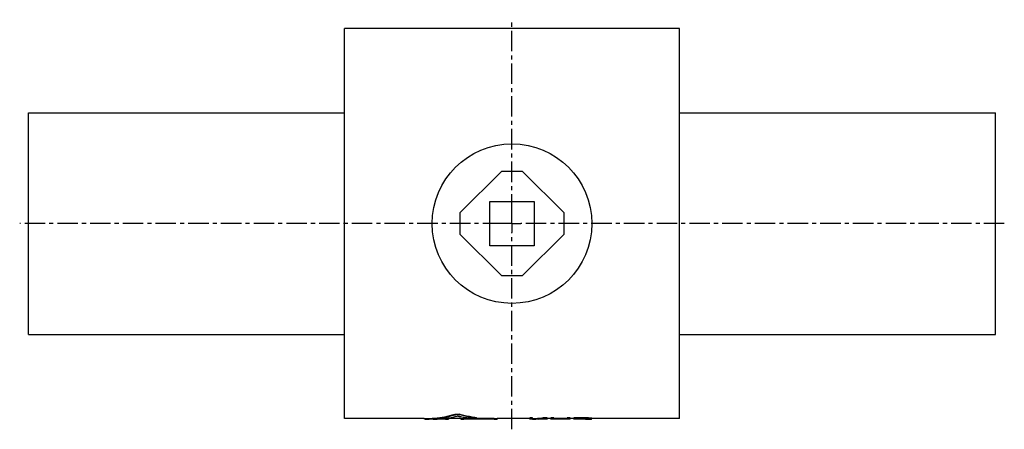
# Model space of a CAD drawing. Header units: millimetres. Extents: x 0 to 555, y 122 to 353.
import ezdxf

# ---------------------------------------------------------------- set-up
doc = ezdxf.new("R2010")
doc.units = ezdxf.units.MM
doc.header["$LTSCALE"] = 30.734
doc.linetypes.add('CENTER', pattern=[0.6, 0.375, -0.075, 0.075, -0.075])
doc.layers.get('0').update_dxf_attribs({"linetype": 'CONTINUOUS'})
doc.layers.add('DEFAULT_1', color=7, linetype='CENTER')

msp = doc.modelspace()

# ---------------------------------------------------------------- linework, layer by layer
at = {"color": 7, "linetype": 'CONTINUOUS'}
for p, q in [((182.73, 128.34), (182.73, 348.34)), ((371.73, 348.34), (182.73, 348.34)), ((371.73, 128.34), (371.73, 348.34)), ((4.73, 175.84), (4.73, 300.84)), ((4.73, 300.84), (182.73, 300.84)), ((371.73, 300.84), (549.73, 300.84)), ((549.73, 175.84), (549.73, 300.84)), ((271.23, 267.7), (247.88, 244.34)), ((283.23, 267.7), (271.23, 267.7)), ((306.59, 244.34), (283.23, 267.7)), ((264.73, 225.84), (264.73, 250.84)), ((264.73, 250.84), (289.73, 250.84)), ((289.73, 250.84), (289.73, 225.84)), ((247.88, 244.34), (247.88, 232.34)), ((306.59, 232.34), (306.59, 244.34)), ((247.88, 232.34), (271.23, 208.99)), ((283.23, 208.99), (306.59, 232.34)), ((289.73, 225.84), (264.73, 225.84)), ((271.23, 208.99), (283.23, 208.99)), ((4.73, 175.84), (182.73, 175.84)), ((371.73, 175.84), (549.73, 175.84)), ((227.8, 128.34), (182.73, 128.34)), ((227.74, 128.35), (227.74, 128.05)), ((228.08, 128.35), (228.08, 128.05)), ((232.89, 128.04), (228.08, 128.04)), ((239.76, 128.05), (232.89, 128.05)), ((239.76, 128.35), (238.01, 128.35)), ((239.76, 128.35), (239.76, 128.05)), ((248.41, 128.34), (241.42, 128.34)), ((241.48, 128.35), (241.48, 128.05)), ((244.96, 130.79), (244.96, 130.49)), ((247.71, 130.79), (247.71, 130.49)), ((248.35, 128.35), (248.35, 128.05)), ((254.74, 128.35), (250.06, 128.35)), ((250.06, 128.35), (250.06, 128.05)), ((267.23, 128.05), (250.06, 128.05)), ((267.23, 128.35), (256.77, 128.35)), ((257.13, 128.86), (257.13, 128.56)), ((257.47, 128.76), (257.47, 128.46)), ((267.23, 128.35), (267.23, 128.05)), ((287.23, 128.34), (268.89, 128.34)), ((268.95, 128.35), (268.95, 128.05)), ((288.86, 128.76), (287.23, 128.76)), ((287.23, 128.04), (287.23, 128.76)), ((288.86, 128.46), (287.23, 128.46)), ((288.86, 128.04), (287.23, 128.04)), ((288.86, 128.09), (288.86, 128.76)), ((288.86, 128.04), (288.86, 128.05)), ((294.85, 128.04), (292.65, 128.04)), ((296.98, 128.76), (294.82, 128.76)), ((294.82, 128.76), (294.82, 128.46)), ((296.98, 128.46), (294.82, 128.46)), ((299.15, 128.34), (295.6, 128.34)), ((296.98, 128.76), (296.98, 128.46)), ((296.98, 128.34), (296.98, 128.1)), ((300.78, 128.76), (299.15, 128.76)), ((299.15, 128.04), (299.15, 128.76)), ((300.78, 128.46), (299.15, 128.46)), ((300.78, 128.04), (299.15, 128.04)), ((300.78, 128.13), (300.78, 128.76)), ((308.36, 128.43), (300.78, 128.43)), ((308.36, 128.13), (300.78, 128.13)), ((308.36, 128.08), (300.78, 128.08)), ((300.78, 128.04), (300.78, 128.08)), ((309.98, 128.76), (308.36, 128.76)), ((308.36, 128.13), (308.36, 128.76)), ((309.98, 128.46), (308.36, 128.46)), ((308.36, 128.04), (308.36, 128.08)), ((309.98, 128.04), (308.36, 128.04)), ((309.98, 128.04), (309.98, 128.76)), ((312.15, 128.34), (309.98, 128.34)), ((318.65, 128.76), (312.15, 128.76)), ((312.15, 128.04), (312.15, 128.76)), ((318.65, 128.46), (312.15, 128.46)), ((313.78, 128.04), (312.15, 128.04)), ((318.92, 128.35), (313.78, 128.35)), ((313.78, 128.12), (313.78, 128.35)), ((318.92, 128.12), (313.78, 128.12)), ((318.65, 128.07), (313.78, 128.07)), ((313.78, 128.04), (313.78, 128.07)), ((318.65, 128.76), (318.65, 128.46)), ((318.92, 128.35), (318.92, 128.12)), ((319.73, 128.33), (319.73, 128.13)), ((320, 128.74), (320, 128.44)), ((320.28, 128.29), (320.28, 128.15)), ((320.55, 128.19), (320.55, 128.24)), ((321.09, 128.67), (321.09, 128.37)), ((321.9, 128.59), (321.9, 128.29)), ((322.17, 128.18), (322.17, 128.54)), ((371.73, 128.34), (322.17, 128.34))]:
    msp.add_line(p, q, dxfattribs=at)
msp.add_circle((277.23, 238.34), 45, dxfattribs=at)
for points, start_tangent, end_tangent in [([(227.74, 128.05), (227.79, 128.04)], (-0.001599, -0.001942), (0.064286, 0.00045)), ([(227.79, 128.04), (227.79, 128.04), (227.91, 128.05), (228.08, 128.05)], (0.450516, 0.003154), (0.295015, 0.002283)), ([(227.8, 128.34), (227.91, 128.35), (228.08, 128.35)], (0.426923, 0.002672), (0.290736, 0.002163)), ([(228.08, 128.35), (233.72, 128.65), (239.35, 129.46), (244.96, 130.79)], (17.096, 0.127206), (16.453196, 4.645616)), ([(228.08, 128.05), (232.87, 128.27)], (4.789509, 0.037068), (4.7745, 0.407469)), ([(232.87, 128.27), (233.72, 128.35), (239.35, 129.16), (244.96, 130.49)], (12.267455, 1.046938), (11.844761, 3.338985)), ([(232.89, 128.05), (237.37, 128.29), (239.74, 128.54)], (6.868656, 0.11082), (6.816083, 0.865948)), ([(239.74, 128.54), (241.86, 128.85), (246.34, 129.73)], (6.655488, 0.845545), (6.53115, 1.528809)), ([(239.76, 128.35), (240.1, 128.35), (240.42, 128.35), (240.71, 128.35), (240.97, 128.35), (241.19, 128.35), (241.35, 128.35), (241.43, 128.34)], (1.668761, 0), (2.01245, 0.008196)), ([(239.76, 128.05), (240.1, 128.05), (240.42, 128.05), (240.71, 128.05), (240.97, 128.05), (241.19, 128.05), (241.35, 128.05), (241.43, 128.04)], (1.674051, 0), (2.118182, 0.008614)), ([(241.43, 128.04), (241.45, 128.04), (241.48, 128.05)], (0.054317, 0.000221), (0.000277, 0.001701)), ([(244.96, 130.79), (245.17, 130.84), (245.43, 130.88), (245.71, 130.91), (246.02, 130.93), (246.33, 130.93), (246.65, 130.93), (246.96, 130.91), (247.24, 130.88), (247.49, 130.84), (247.71, 130.79)], (2.667189, 0.75309), (2.667743, -0.751126)), ([(244.96, 130.49), (245.17, 130.54), (245.43, 130.58), (245.71, 130.61), (246.02, 130.63), (246.33, 130.63), (246.65, 130.63), (246.96, 130.61), (247.24, 130.58), (247.49, 130.54), (247.71, 130.49)], (2.667437, 0.751938), (2.667989, -0.749977)), ([(254.38, 128.38), (251.7, 128.72), (249.01, 129.17), (246.34, 129.73)], (-8.117816, 0.84264), (-7.94782, 1.85503)), ([(257.13, 128.86), (253.98, 129.34), (250.84, 129.99), (247.71, 130.79)], (-9.543393, 1.227737), (-9.261922, 2.607774)), ([(257.13, 128.56), (253.98, 129.04), (250.84, 129.69), (247.71, 130.49)], (-9.542938, 1.227355), (-9.262543, 2.603719)), ([(248.35, 128.05), (248.38, 128.04), (248.39, 128.04)], (0.000253, -0.001701), (0.054328, -0.000221)), ([(248.39, 128.04), (248.48, 128.05), (248.64, 128.05), (248.85, 128.05), (249.11, 128.05), (249.41, 128.05), (249.73, 128.05), (250.06, 128.05)], (2.118363, -0.008605), (1.67405, 0)), ([(248.4, 128.34), (248.48, 128.35), (248.64, 128.35), (248.85, 128.35), (249.11, 128.35), (249.41, 128.35), (249.73, 128.35), (250.06, 128.35)], (2.012623, -0.008189), (1.66876, 0)), ([(257.47, 128.47), (257.45, 128.44), (257.37, 128.42), (257.23, 128.39), (257.03, 128.37), (256.78, 128.35), (256.5, 128.34), (256.18, 128.33), (255.85, 128.33), (255.51, 128.33), (255.18, 128.34), (254.88, 128.35), (254.61, 128.36), (254.38, 128.38)], (-0.812347, -2.834729), (-3.091247, 0.320876)), ([(257.13, 128.86), (257.3, 128.83), (257.42, 128.8), (257.47, 128.77), (257.47, 128.76)], (0.359965, -0.046309), (-0.09486, -0.331055)), ([(257.13, 128.56), (257.3, 128.53), (257.42, 128.5), (257.47, 128.47), (257.47, 128.47)], (0.359964, -0.046296), (-0.094864, -0.331034)), ([(267.23, 128.35), (267.57, 128.35), (267.89, 128.35), (268.19, 128.35), (268.45, 128.35), (268.66, 128.35), (268.82, 128.35), (268.9, 128.34)], (1.668761, 0), (2.01245, 0.008196)), ([(267.23, 128.05), (267.57, 128.05), (267.89, 128.05), (268.19, 128.05), (268.45, 128.05), (268.66, 128.05), (268.82, 128.05), (268.9, 128.04)], (1.674051, 0), (2.118182, 0.008614)), ([(268.9, 128.04), (268.92, 128.04), (268.95, 128.05)], (0.054317, 0.000221), (0.000277, 0.001701)), ([(288.86, 128.39), (290.84, 128.48), (292.83, 128.6), (294.82, 128.76)], (5.967759, 0.18762), (5.945023, 0.55322)), ([(288.86, 128.09), (290.84, 128.18), (292.1, 128.25)], (3.244876, 0.102561), (3.239693, 0.210857)), ([(288.86, 128.05), (289.49, 128.06), (290.12, 128.07), (290.75, 128.09)], (1.896098, 0.018355), (1.895462, 0.052444)), ([(292.11, 128.05), (290.75, 128.09)], (-1.3577, 0.016487), (-1.356517, 0.05755)), ([(292.1, 128.25), (292.17, 128.25)], (0.06572, 0.004277), (0.065717, 0.004322)), ([(292.11, 128.13), (293.73, 128.21), (294.82, 128.29)], (2.709278, 0.115767), (2.704934, 0.192586)), ([(292.66, 128.1), (292.11, 128.13)], (-0.548368, 0.027651), (-0.547949, 0.034504)), ([(292.65, 128.04), (292.11, 128.05)], (-0.542657, -0.000001), (-0.542623, 0.006589)), ([(292.17, 128.25), (292.83, 128.3), (294.82, 128.46)], (2.652693, 0.174449), (2.646945, 0.246314)), ([(294.85, 128.04), (293.74, 128.06), (292.66, 128.1)], (-2.196062, -0.000006), (-2.193275, 0.110592)), ([(294.82, 128.29), (294.83, 128.29)], (0.01421, 0.001012), (0.01421, 0.001014)), ([(294.83, 128.29), (294.84, 128.29)], (0.009614, 0.000686), (0.009613, 0.000687)), ([(294.84, 128.29), (295.36, 128.33), (296.98, 128.46)], (2.145767, 0.153312), (2.14178, 0.201231)), ([(296.98, 128.1), (295.36, 128.05), (294.85, 128.04)], (-2.129824, -0.105162), (-2.132536, -0.000006)), ([(320, 128.74), (319.55, 128.75), (319.1, 128.76), (318.65, 128.76)], (-1.354171, 0.023414), (-1.354158, 0.024107)), ([(320, 128.44), (319.55, 128.45), (319.1, 128.46), (318.65, 128.46)], (-1.354171, 0.023416), (-1.354159, 0.024107)), ([(318.65, 128.07), (319.1, 128.07), (319.55, 128.08), (320, 128.08)], (1.354166, 0.006103), (1.354163, 0.006799)), ([(319.73, 128.33), (319.46, 128.34), (319.19, 128.35), (318.92, 128.35)], (-0.812509, 0.019961), (-0.812491, 0.020652)), ([(318.92, 128.12), (319.19, 128.12), (319.46, 128.13), (319.73, 128.13)], (0.812504, 0.01027), (0.812495, 0.010963)), ([(320.28, 128.29), (320.09, 128.31), (319.91, 128.32), (319.73, 128.33)], (-0.541764, 0.037163), (-0.541569, 0.039914)), ([(319.73, 128.13), (319.91, 128.14), (320.09, 128.15), (320.28, 128.15)], (0.541726, 0.021929), (0.541607, 0.024697)), ([(321.09, 128.67), (320.73, 128.69), (320.37, 128.72), (320, 128.74)], (-1.083525, 0.064017), (-1.08314, 0.070229)), ([(321.09, 128.37), (320.73, 128.4), (320.37, 128.42), (320, 128.44)], (-1.083524, 0.06404), (-1.08314, 0.070235)), ([(320, 128.08), (320.37, 128.09), (320.61, 128.09)], (0.601766, 0.011329), (0.601727, 0.013258)), ([(320.55, 128.24), (320.46, 128.26), (320.37, 128.28), (320.28, 128.29)], (-0.271404, 0.049615), (-0.270239, 0.055612)), ([(320.28, 128.15), (320.34, 128.16)], (0.060198, 0.008235), (0.060156, 0.008537)), ([(320.34, 128.16), (320.37, 128.17), (320.46, 128.18), (320.49, 128.19)], (0.1506, 0.021372), (0.150321, 0.023254)), ([(320.49, 128.19), (320.55, 128.19)], (0.060216, 0.009315), (0.060169, 0.009616)), ([(320.61, 128.09), (320.73, 128.09), (321.09, 128.1)], (0.481603, 0.010611), (0.481574, 0.011845)), ([(321.9, 128.59), (321.63, 128.62), (321.36, 128.64), (321.09, 128.67)], (-0.813027, 0.0743), (-0.811948, 0.085283)), ([(321.9, 128.29), (321.63, 128.32), (321.36, 128.35), (321.09, 128.37)], (-0.813026, 0.07436), (-0.811949, 0.085314)), ([(321.09, 128.1), (321.36, 128.11), (321.63, 128.13), (321.9, 128.14)], (0.812767, 0.035541), (0.812207, 0.04661)), ([(322.17, 128.54), (322.08, 128.56), (321.99, 128.57), (321.9, 128.59)], (-0.271405, 0.049552), (-0.270238, 0.055567)), ([(322.17, 128.24), (322.08, 128.26), (321.99, 128.28), (321.9, 128.29)], (-0.271404, 0.049615), (-0.270239, 0.055612)), ([(321.9, 128.14), (321.99, 128.15), (322.08, 128.17), (322.17, 128.18)], (0.271251, 0.035024), (0.270391, 0.041138))]:
    msp.add_spline(points, degree=3, dxfattribs=dict(at, start_tangent=start_tangent, end_tangent=end_tangent))
at = {"layer": 'DEFAULT_1', "color": 2, "linetype": 'CENTER'}
for p, q in [((277.23, 243.34), (277.23, 353.34)), ((277.23, 238.34), (277.23, 243.34)), ((272.23, 238.34), (-0.27, 238.34)), ((277.23, 238.34), (272.23, 238.34)), ((277.23, 238.34), (277.23, 233.34)), ((277.23, 238.34), (282.23, 238.34)), ((277.23, 122.33), (277.23, 233.34)), ((554.73, 238.34), (282.23, 238.34))]:
    msp.add_line(p, q, dxfattribs=at)

doc.saveas('drawing.dxf')
